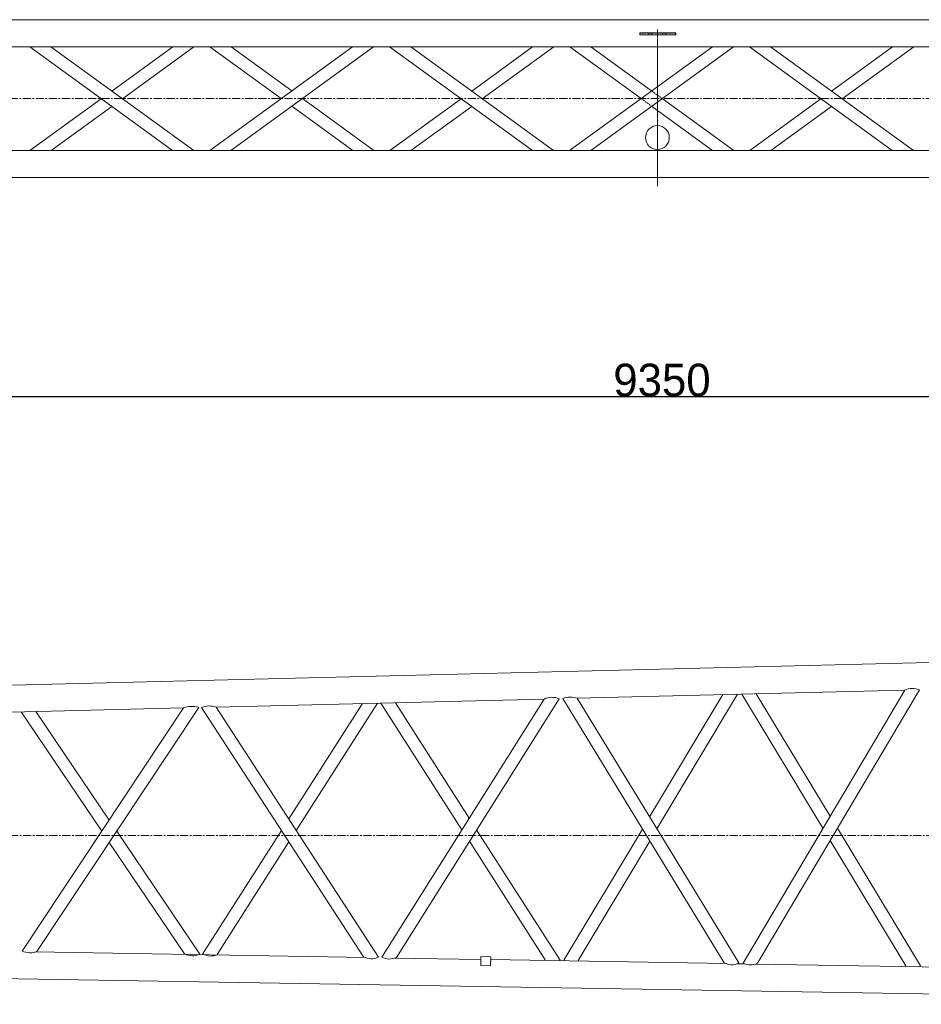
# Model space of a CAD drawing. Extents: x 0 to 59450, y 0 to 42050.
# Tile 80 of 256: x 16151 to 18907, y 35394 to 38403. Entities that reach past the tile are written whole.
import ezdxf

# ---------------------------------------------------------------- set-up
doc = ezdxf.new("R2010")
doc.units = 0
doc.header["$LTSCALE"] = 20
doc.header["$MEASUREMENT"] = 0
doc.linetypes.add('CENTER', pattern=[2, 1.25, -0.25, 0.25, -0.25])
doc.linetypes.add('HIDDEN', pattern=[0.375, 0.25, -0.125])
doc.layers.get('0').update_dxf_attribs({"linetype": 'CONTINUOUS'})
doc.layers.get('Defpoints').update_dxf_attribs({"linetype": 'CONTINUOUS'})
doc.dimstyles.new('DXF001', dxfattribs={"dimtxt": 3.1, "dimasz": 2, "dimexe": 2, "dimexo": 0.8, "dimgap": 0.09, "dimtad": 1, "dimdsep": 46, "dimtxsty": 'STANDARD', "dimcen": 0.09, "dimazin": 2, "dimtfac": 0.645161, "dimtdec": 4, "dimtmove": 0, "dimatfit": 3, "dimfxl": 1, "dimtvp": 0.66129, "dimtolj": 1, "dimtzin": 0, "dimarcsym": 0})

# ---------------------------------------------------------------- blocks, each defined once
blk = doc.blocks.new('_OPEN')
at = {"color": 0, "linetype": 'ByBlock', "lineweight": -2}
for p, q in [((-1, 0.166667), (0, 0)), ((0, 0), (-1, -0.166667)), ((0, 0), (-1, 0))]:
    blk.add_line(p, q, dxfattribs=at)
blk = doc.blocks.new('*D39')
at = {"color": 0, "linetype": 'Continuous', "lineweight": -2}
for p, q in [((13265.4, 36342.8), (13265.4, 37252.6)), ((22615.3, 36596.4), (22615.3, 37252.6)), ((13267.4, 37250.6), (22613.3, 37250.6))]:
    blk.add_line(p, q, dxfattribs=at)
at = {"layer": 'Defpoints', "color": 0, "linetype": 'Continuous'}
for p in [(22615.3, 37250.6), (22615.3, 36595.6), (13265.4, 36342)]:
    blk.add_point(p, dxfattribs=at)
at = {"color": 0, "linetype": 'Continuous', "lineweight": -2, "xscale": 2, "yscale": 2, "zscale": 2, "rotation": 180}
blk.add_blockref('_OPEN', (13265.4, 37250.6), dxfattribs=at)
at = {"color": 0, "linetype": 'Continuous', "lineweight": -2, "xscale": 2, "yscale": 2, "zscale": 2}
blk.add_blockref('_OPEN', (22615.3, 37250.6), dxfattribs=at)
at = {"color": 0, "linetype": 'Continuous', "lineweight": 13, "insert": (18114.3, 37300.7), "char_height": 100, "attachment_point": 5}
blk.add_mtext('\\A1;\\A1;9350', dxfattribs=at)

msp = doc.modelspace()

# ---------------------------------------------------------------- linework, layer by layer
at = {"color": 3, "linetype": 'Continuous', "lineweight": 13}
for p, q in [((13375.42, 38402.624), (20809.045, 38402.624)), ((18046.194, 38362.398), (18046.194, 38356.397)), ((18074.006, 38362.398), (18046.195, 38362.398)), ((18046.195, 38356.398), (18074.006, 38356.398)), ((18074.005, 38362.398), (18074.005, 38356.397)), ((18125.884, 38362.398), (18074.006, 38362.398)), ((18074.006, 38356.398), (18125.884, 38356.398)), ((18100.316, 38345.275), (18100.316, 37894.248)), ((18125.883, 38362.398), (18125.883, 38356.397)), ((18156.161, 38362.398), (18125.884, 38362.398)), ((18125.884, 38356.398), (18156.161, 38356.398)), ((18156.161, 38362.398), (18156.161, 38356.397)), ((18156.408, 38362.398), (18156.161, 38362.398)), ((18156.161, 38356.398), (18156.194, 38356.398)), ((18156.407, 38361.397), (18156.194, 38356.397)), ((18156.407, 38361.397), (18156.407, 38362.398)), ((16246.975, 38320.125), (14389.653, 38320.125)), ((16618.776, 38002.626), (16182.389, 38320.125)), ((16246.975, 38320.125), (16683.36, 38002.626)), ((19541.691, 38320.125), (16246.975, 38320.125)), ((16433.123, 38184.691), (16619.3, 38320.125)), ((16683.894, 38320.125), (16465.418, 38161.194)), ((16732.222, 38002.626), (17168.61, 38320.125)), ((16732.763, 38320.125), (16950.702, 38161.586)), ((17233.193, 38320.125), (16796.809, 38002.625)), ((16797.359, 38320.125), (16982.998, 38185.083)), ((17718.443, 38002.626), (17282.056, 38320.125)), ((17346.64, 38320.125), (17783.027, 38002.626)), ((17532.877, 38184.627), (17719.143, 38320.125)), ((17783.736, 38320.125), (17565.173, 38161.13)), ((17831.889, 38002.626), (18268.276, 38320.125)), ((17832.606, 38320.125), (18050.457, 38161.65)), ((18332.86, 38320.125), (17896.475, 38002.625)), ((17897.201, 38320.125), (18082.752, 38185.147)), ((18818.11, 38002.626), (18381.72, 38320.125)), ((18446.307, 38320.125), (18882.694, 38002.626)), ((18632.632, 38184.562), (18818.987, 38320.125)), ((18883.581, 38320.125), (18664.927, 38161.065)), ((16182.842, 38002.626), (16400.825, 38161.196)), ((17015.295, 38161.588), (17233.815, 38002.626)), ((17282.684, 38002.626), (17500.58, 38161.132)), ((18115.05, 38161.652), (18333.66, 38002.626)), ((18382.529, 38002.626), (18600.335, 38161.067)), ((16433.12, 38137.7), (16247.435, 38002.626)), ((16983, 38138.091), (17169.222, 38002.626)), ((17532.875, 38137.635), (17347.28, 38002.626)), ((18082.755, 38138.155), (18269.064, 38002.626)), ((18632.63, 38137.571), (18447.123, 38002.626)), ((15697.142, 38002.625), (19989.234, 38002.625)), ((20813.928, 37920.124), (13582.424, 37920.125)), ((13628.644, 36307.375), (20805.053, 36484.231)), ((17855.148, 36329.008), (18856.201, 36353.678)), ((18362.209, 35519.638), (18856.203, 36353.68)), ((18405.946, 35518.915), (18901.022, 36354.786)), ((16752.067, 36301.824), (17754.253, 36326.522)), ((17258.222, 35537.846), (17754.253, 36326.522)), ((17302.654, 35537.116), (17799.85, 36327.644)), ((17811.29, 36327.929), (18303.956, 35520.599)), ((18348.927, 35519.853), (17855.15, 36329.005)), ((18300.613, 36339.985), (18076.611, 35966.097)), ((18098.964, 35929.468), (18345.578, 36341.096)), ((18358.859, 36341.418), (18606.166, 35931.527)), ((18628.151, 35968.646), (18402.588, 36342.5)), ((15653.904, 36274.761), (16652.397, 36299.368)), ((16159.132, 35555.976), (16652.397, 36299.367)), ((16204.241, 35555.229), (16698.762, 36300.514)), ((16707.476, 36300.729), (17202.033, 35538.771)), ((17247.824, 35538.019), (16752.066, 36301.825)), ((17198.873, 36312.833), (16973.929, 35960.005)), ((16996.664, 35924.978), (17244.659, 36313.963)), ((17255.059, 36314.218), (17502.999, 35927.034)), ((17525.358, 35962.584), (17299.479, 36315.316)), ((16156.15, 36287.139), (16402.367, 35922.551)), ((16425.092, 35956.8), (16201.254, 36288.249)), ((18054.558, 35929.287), (17814.543, 35528.672)), ((18904.454, 35510.694), (18650.438, 35931.707)), ((16701.824, 35547.026), (16448.095, 35922.737)), ((16951.48, 35924.794), (16710.545, 35546.882)), ((17803.1, 35528.86), (17548.005, 35927.217)), ((16425.37, 35888.489), (16655.453, 35547.792)), ((16755.141, 35546.145), (16974.215, 35889.767)), ((17525.646, 35891.667), (17757.495, 35529.612)), ((17858.408, 35527.949), (18076.91, 35892.658)), ((18628.453, 35894.588), (18859.627, 35511.434)), ((17151.623, 35537.476), (16197.8, 35553.502)), ((17209.792, 35536.499), (17151.623, 35537.476)), ((17560.896, 35539.359), (17560.434, 35511.863)), ((17560.896, 35539.359), (17590.892, 35538.855)), ((17590.43, 35511.359), (17590.892, 35538.855)), ((17590.892, 35538.853), (17591.131, 35538.849)), ((17590.984, 35530.095), (17591.131, 35538.849)), ((17560.749, 35530.603), (17295.05, 35535.067)), ((17560.434, 35511.863), (17590.43, 35511.359)), ((18312.903, 35517.966), (17590.745, 35530.099)), ((18368.013, 35517.04), (18343.014, 35517.46)), ((19397.053, 35499.751), (18397.17, 35516.55)), ((14978.96, 35491.468), (20803.877, 35393.603))]:
    msp.add_line(p, q, dxfattribs=at)
at = {"color": 3, "linetype": 'CENTER', "lineweight": 13}
for p, q in [((18100.316, 38372.398), (18100.316, 38346.398)), ((21905.597, 38161.375), (13372.578, 38161.375)), ((13121.684, 35909.861), (22912.044, 35909.861))]:
    msp.add_line(p, q, dxfattribs=at)
at = {"color": 3, "linetype": 'HIDDEN', "lineweight": 13}
for p, q in [((18046.227, 38356.397), (18046.441, 38361.397)), ((18046.441, 38362.398), (18046.441, 38361.397)), ((18046.441, 38361.397), (18156.407, 38361.397)), ((18083.816, 38356.397), (18083.816, 38362.398)), ((18116.817, 38362.398), (18116.817, 38356.397)), ((18082.752, 38185.147), (18115.05, 38161.652)), ((18050.457, 38161.65), (18082.755, 38138.155))]:
    msp.add_line(p, q, dxfattribs=at)
at = {"color": 3, "linetype": 'Continuous', "lineweight": 13}
msp.add_circle((18100.316, 38042.319), 36.503, dxfattribs=at)
for centre, radius, start, end in [((18880.275, 36301.424), 57.536, 68.765532, 114.734872), ((17778.33, 36274.968), 56.902, 67.775173, 115.035435), ((17834.715, 36267.533), 64.779, 71.611476, 111.199589), ((16677.087, 36238.904), 65.311, 70.617584, 112.212794), ((16731.223, 36242.205), 63.158, 70.728662, 112.08563), ((16182.612, 35611.535), 60.317, 247.09034, 291.013266), ((16678.94, 35591.048), 49.221, 241.498538, 296.543459), ((16734.386, 35588.112), 47.133, 240.972392, 297.181242), ((17225.679, 35581.979), 49.221, 241.498538, 296.543459), ((17281.124, 35579.043), 47.133, 240.972392, 297.181242), ((18327.125, 35561.363), 46.887, 240.400049, 297.709955), ((18384.77, 35561.075), 47.18, 241.432593, 296.669934)]:
    msp.add_arc(centre, radius, start, end, dxfattribs=at)

# ---------------------------------------------------------------- dimensions: what is measured, and where the dimension line sits
at = {"linetype": 'Continuous', "lineweight": 13}
dim = msp.add_linear_dim(base=(22615.316, 37250.636), p1=(13265.405, 36341.958), p2=(22615.316, 36595.583), text='\\A1;9350', dimstyle='DXF001', override={"dimtxt": 100, "dimasz": 2, "dimblk1": 'OPEN', "dimblk2": 'OPEN', "dimsah": 1}, dxfattribs=at)
dim.commit()
dim.dimension.update_dxf_attribs({"geometry": '*D39', "text_midpoint": (18114.26, 37250.636), "dimtype": 160})

doc.saveas('drawing.dxf')
